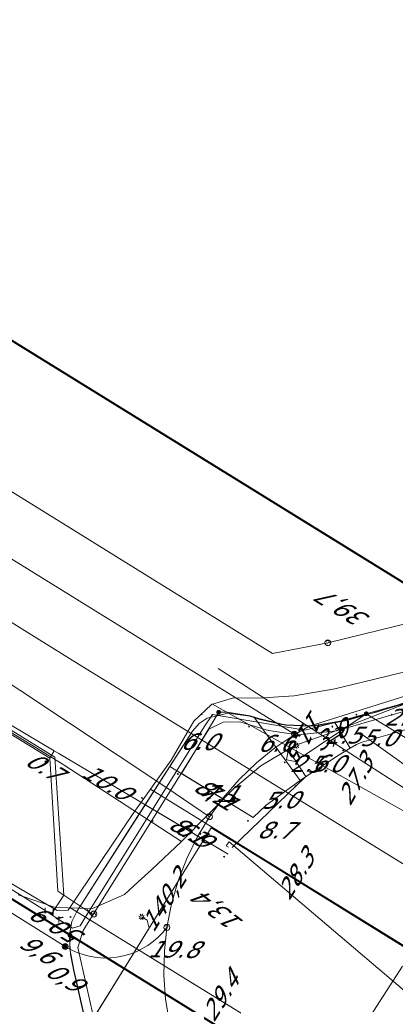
# Model space of a CAD drawing. Header units: metres. Extents: x 124576 to 133557, y 395865 to 402386.
# Tile 189 of 256: x 126901 to 126932, y 401527 to 401609. Entities that reach past the tile are written whole.
import ezdxf
from ezdxf.enums import TextEntityAlignment as Align

# ---------------------------------------------------------------- set-up
doc = ezdxf.new("R2010")
doc.units = ezdxf.units.M
doc.header["$MEASUREMENT"] = 0
for name, color, linetype, lineweight, true_color in [('LG_AanduidingEisVoorzorgsmaatregel', 7, 'Continuous', 40, 0xf7284a), ('LG_buisleidingGevaarlijkeInhoud_NV_Nederlandse_Gasunie_West', 7, 'Continuous', 13, 0xff9b00), ('LG_Datatransport_KPN_BV', 3, 'Continuous', 13, 0x00ff00), ('LG_Datatransport_Tele2_Nederland_BV', 3, 'Continuous', 13, 0x00ff00), ('LG_Gas_Hoge_Druk_Enexis_Netbeheer_BV', 7, 'Continuous', 13, 0xff9b00), ('LG_Gas_Hoge_Druk_P_Enexis_Netbeheer_BV', 7, 'Continuous', 13, 0xff9b00), ('LG_Gas_Lage_Druk_Enexis_Netbeheer_BV', 7, 'Continuous', 13, 0xffdc7d), ('LG_Laag_Spanning_Enexis_Netbeheer_BV', 7, 'Continuous', 13, 0x960000), ('LG_Midden_Spanning_Enexis_Netbeheer_BV', 7, 'Continuous', 13, 0xd20000), ('LG_Riool_Vrij_Verval_Gemeente_Tilburg_Ruimtelijke_Uitvoering', 7, 'Continuous', 13, 0xca00a0), ('LG_unet-4_Brabant_Water', 5, 'Continuous', 13, 0x0000ff)]:
    doc.layers.add(name, color=color, linetype=linetype, lineweight=lineweight, true_color=true_color)
for name, color, linetype, lineweight in [('LG_Datatransport_P_KPN_BV', 7, 'Continuous', 0), ('LG_Datatransport_P_Tele2_Nederland_BV', 7, 'Continuous', 0), ('LG_Laag_Spanning_P_Enexis_Netbeheer_BV', 7, 'Continuous', 0), ('LG_n00003_Spitters_Electrotechniek_BV', 7, 'Continuous', 13), ('LG_unet-4_P_Brabant_Water', 7, 'Continuous', 0), ('MV_Datatransport', 7, 'Continuous', 0), ('MV_Gas_Hoge_Druk', 7, 'Continuous', 0), ('MV_Gas_Hoge_Druk_pijl', 7, 'Continuous', 0), ('MV_Gas_Lage_Druk', 7, 'Continuous', 0), ('MV_Gas_Lage_Druk_lijn', 7, 'Continuous', 0), ('MV_Gas_Lage_Druk_pijl', 7, 'Continuous', 0), ('MV_Laag_Spanning', 7, 'Continuous', 0), ('MV_Laag_Spanning_lijn', 7, 'Continuous', 0), ('MV_Laag_Spanning_pijl', 7, 'Continuous', 0), ('MV_Midden_Spanning', 7, 'Continuous', 0), ('MV_Midden_Spanning_pijl', 7, 'Continuous', 0)]:
    doc.layers.add(name, color=color, linetype=linetype, lineweight=lineweight)
doc.styles.add('Klic_Annotatie', font='verdanai.ttf', dxfattribs={"oblique": 20, "height": 1.4})

# ---------------------------------------------------------------- blocks, each defined once
blk = doc.blocks.new('Mof')
at = {"layer": 'LG_Laag_Spanning_P_Enexis_Netbeheer_BV'}
h = blk.add_hatch(color=256, dxfattribs=at)
edge = h.paths.add_edge_path()
edge.add_arc((0, 0), 2, 0, 360)
blk = doc.blocks.new('Streetlight')
at = {"layer": 'LG_Laag_Spanning_P_Enexis_Netbeheer_BV'}
for p, q in [((-1.77, 1.77), (-1.06, 1.06)), ((0, 2.5), (0, 1.5)), ((1.77, 1.77), (1.06, 1.06)), ((-1.06, -1.06), (-1.77, -1.77)), ((0, -1.5), (0, -2.5)), ((1.06, -1.06), (1.77, -1.77))]:
    blk.add_line(p, q, dxfattribs=at)
at = {"layer": 'LG_Laag_Spanning_P_Enexis_Netbeheer_BV', "flags": 128}
for points in [[(-2.5, 0), (-1.5, 0)], [(1.5, 0), (2.5, 0)]]:
    blk.add_lwpolyline(points, dxfattribs=at)
at = {"layer": 'LG_Laag_Spanning_P_Enexis_Netbeheer_BV'}
blk.add_circle((0, 0), 1.5, dxfattribs=at)
blk = doc.blocks.new('Tstuk_1')
at = {"layer": 'LG_Gas_Hoge_Druk_P_Enexis_Netbeheer_BV'}
for p, q in [((-2.28, 1.77), (2.28, 1.77)), ((0, -1.77), (0, 1.77))]:
    blk.add_line(p, q, dxfattribs=at)
blk.add_circle((0, 0.73), 2.5, dxfattribs=at)
blk = doc.blocks.new('Afsluiter_1')
at = {"layer": 'LG_Gas_Hoge_Druk_P_Enexis_Netbeheer_BV'}
blk.add_line((0, -2.5), (0, 2.5), dxfattribs=at)
at = {"layer": 'LG_Gas_Hoge_Druk_P_Enexis_Netbeheer_BV', "extrusion": (0, 0, -1)}
blk.add_solid([(0.25, 2.5), (-0.25, 2.5), (0.25, -2.5), (-0.25, -2.5)], dxfattribs=at)
blk = doc.blocks.new('m_pijl')
at = {"layer": 'MV_Laag_Spanning_pijl'}
blk.add_hatch(color=7, dxfattribs=at).paths.add_polyline_path([(-1, -0.33), (-1, 0), (-1, 0.33), (0, 0)])
at = {"layer": 'MV_Laag_Spanning_pijl', "flags": 128}
blk.add_lwpolyline([(-1, 0), (-1, 0.33), (0, 0), (-1, -0.33), (-1, 0)], close=True, dxfattribs=at)
blk = doc.blocks.new('m_pijl_1')
at = {"layer": 'MV_Midden_Spanning_pijl'}
blk.add_hatch(color=7, dxfattribs=at).paths.add_polyline_path([(-1, -0.33), (-1, 0), (-1, 0.33), (0, 0)])
at = {"layer": 'MV_Midden_Spanning_pijl', "flags": 128}
blk.add_lwpolyline([(-1, 0), (-1, 0.33), (0, 0), (-1, -0.33), (-1, 0)], close=True, dxfattribs=at)
blk = doc.blocks.new('m_pijl_2')
at = {"layer": 'MV_Gas_Lage_Druk_pijl'}
blk.add_hatch(color=7, dxfattribs=at).paths.add_polyline_path([(-1, -0.33), (-1, 0), (-1, 0.33), (0, 0)])
at = {"layer": 'MV_Gas_Lage_Druk_pijl', "flags": 128}
blk.add_lwpolyline([(-1, 0), (-1, 0.33), (0, 0), (-1, -0.33), (-1, 0)], close=True, dxfattribs=at)
blk = doc.blocks.new('m_pijl_3')
at = {"layer": 'MV_Gas_Hoge_Druk_pijl'}
blk.add_hatch(color=7, dxfattribs=at).paths.add_polyline_path([(-1, -0.33), (-1, 0), (-1, 0.33), (0, 0)])
at = {"layer": 'MV_Gas_Hoge_Druk_pijl', "flags": 128}
blk.add_lwpolyline([(-1, 0), (-1, 0.33), (0, 0), (-1, -0.33), (-1, 0)], close=True, dxfattribs=at)
blk = doc.blocks.new('Afsluiter_2')
at = {"layer": 'LG_unet-4_P_Brabant_Water'}
blk.add_line((0, -2.5), (0, 2.5), dxfattribs=at)
blk.add_solid([(-0.25, 2.5), (0.25, 2.5), (-0.25, -2.5), (0.25, -2.5)], dxfattribs=at)
blk = doc.blocks.new('Onbekend_3')
at = {"layer": 'LG_Datatransport_P_KPN_BV'}
blk.add_hatch(color=256, dxfattribs=at).paths.add_polyline_path([(-0.25, -1.07, -0.262633), (0.23, 0.15), (0.59, 0.47, 0.379827), (0.7, 1.26), (0.69, 1.26, 0.228508), (-0.03, 1.53), (-0.03, 1.52, 0.459053), (-0.82, 0.79), (-1.29, 0.85, -0.414214), (-0.08, 2, -0.243799), (1.09, 1.52, -0.379827), (0.9, 0.11), (0.54, -0.2, 0.262633), (0.23, -1.08), (-0.17, -1.07)])
blk.add_circle((0, 0), 2.5, dxfattribs=at)
at = {"layer": 'LG_Datatransport_P_KPN_BV', "extrusion": (0, 0, -1)}
blk.add_solid([(0.34, -2.06), (-0.21, -2.06), (0.34, -1.51), (-0.21, -1.51)], dxfattribs=at)
blk = doc.blocks.new('Mof_2')
at = {"layer": 'LG_Datatransport_P_KPN_BV'}
h = blk.add_hatch(color=256, dxfattribs=at)
edge = h.paths.add_edge_path()
edge.add_arc((0, 0), 2, 0, 360)
blk = doc.blocks.new('Onbekend_4')
at = {"layer": 'LG_Datatransport_P_Tele2_Nederland_BV'}
blk.add_hatch(color=256, dxfattribs=at).paths.add_polyline_path([(-0.25, -1.07, -0.262633), (0.23, 0.15), (0.59, 0.47, 0.379827), (0.7, 1.26), (0.69, 1.26, 0.228508), (-0.03, 1.53), (-0.03, 1.52, 0.459053), (-0.82, 0.79), (-1.29, 0.85, -0.414214), (-0.08, 2, -0.243799), (1.09, 1.52, -0.379827), (0.9, 0.11), (0.54, -0.2, 0.262633), (0.23, -1.08), (-0.17, -1.07)])
blk.add_circle((0, 0), 2.5, dxfattribs=at)
blk.add_solid([(-0.34, -2.06), (0.21, -2.06), (-0.34, -1.51), (0.21, -1.51)], dxfattribs=at)

msp = doc.modelspace()

# ---------------------------------------------------------------- linework, layer by layer
at = {"layer": 'LG_AanduidingEisVoorzorgsmaatregel', "flags": 128}
msp.add_lwpolyline([(126983.112, 401491.107), (126971.875, 401491.107), (126660.452, 401683.711), (126660.452, 401730.471), (127001.429, 401519.735)], dxfattribs=at)
msp.add_lwpolyline([(126983.112, 401491.107), (126971.875, 401491.107), (126660.452, 401683.711), (126660.452, 401730.471), (127001.429, 401519.735)], dxfattribs=at)
at = {"layer": 'LG_buisleidingGevaarlijkeInhoud_NV_Nederlandse_Gasunie_West', "flags": 128}
msp.add_lwpolyline([(126990.574, 401502.769), (126974.086, 401512.974), (126960.502, 401521.506), (126905.998, 401555.031), (126851.601, 401588.852), (126824.421, 401605.657), (126797.138, 401622.387), (126753.573, 401649.35), (126746.014, 401653.907), (126702.156, 401681.407), (126674.94, 401698.349), (126646.849, 401715.635), (126635.828, 401722.299), (126633.133, 401723.854)], dxfattribs=at)
at = {"layer": 'LG_Datatransport_KPN_BV', "flags": 128}
for points in [[(126923.849, 401549.312), (126820.187, 401613.481), (126799.865, 401626.071)], [(126797.639, 401619.565), (126810.1, 401611.693), (126818.319, 401606.501), (126837.475, 401594.4), (126853.014, 401584.584), (126870.184, 401573.297), (126892.603, 401558.426), (126913.145, 401544.801), (126916.716, 401542.383)], [(126904.601, 401531.497), (126860.736, 401558.886), (126823.582, 401582.069), (126791.062, 401602.257), (126785.278, 401605.833), (126779.792, 401597.234)], [(126937.452, 401554.214), (126935.626, 401553.391), (126933.743, 401552.711), (126925.096, 401549.983), (126923.878, 401549.288)], [(126923.878, 401549.288), (126922.215, 401548.168), (126920.656, 401546.908), (126919.212, 401545.516), (126917.896, 401544.004), (126916.716, 401542.383)], [(126916.716, 401542.383), (126915.682, 401540.665), (126914.802, 401538.864), (126914.081, 401536.993), (126913.527, 401535.066), (126913.142, 401533.098)], [(126913.142, 401533.098), (126912.79, 401532.667), (126912.402, 401532.269), (126911.98, 401531.905), (126911.529, 401531.58), (126911.051, 401531.294), (126910.55, 401531.051), (126910.03, 401530.853), (126909.495, 401530.7), (126908.948, 401530.594), (126908.395, 401530.536), (126907.838, 401530.526), (126907.283, 401530.564), (126906.733, 401530.65), (126906.193, 401530.783), (126905.666, 401530.963), (126905.157, 401531.187), (126904.669, 401531.455), (126904.601, 401531.497)], [(126913.142, 401533.098), (126912.93, 401531.093), (126912.894, 401529.077), (126913.035, 401527.066), (126913.352, 401525.075)]]:
    msp.add_lwpolyline(points, dxfattribs=at)
at = {"layer": 'LG_Datatransport_Tele2_Nederland_BV', "flags": 128}
for points in [[(126827.937, 401660.575), (126827.317, 401659.791), (126804.158, 401629.19), (126922.013, 401556.07), (126926.654, 401556.982)], [(127009, 401659.631), (126989.453, 401630.818), (126971.108, 401602.108), (126971.146, 401598.728), (126960.837, 401584.327), (126950.118, 401566.856), (126948.143, 401563.637), (126946.53, 401561.838), (126926.654, 401556.982)]]:
    msp.add_lwpolyline(points, dxfattribs=at)
at = {"layer": 'LG_Gas_Hoge_Druk_Enexis_Netbeheer_BV'}
msp.add_line((126906.941, 401534.188), (126906.601, 401534.399), dxfattribs=at)
at = {"layer": 'LG_Gas_Hoge_Druk_Enexis_Netbeheer_BV', "flags": 128}
for points in [[(127009, 401659.27), (127004.533, 401653.022), (126994.985, 401638.625), (126982.813, 401620.076), (126972.087, 401603.19), (126962.244, 401587.144), (126955.528, 401575.819), (126949.019, 401564.544), (126946.932, 401561.407), (126944.588, 401558.757), (126939.713, 401554.188), (126938.903, 401553.66), (126938.874, 401553.641), (126937.678, 401552.862), (126935.361, 401551.896), (126927.385, 401549.587), (126924.139, 401549.247), (126921.676, 401549.613), (126919.278, 401550.344), (126917.872, 401550.322), (126916.832, 401549.818), (126916.654, 401549.734), (126906.941, 401534.188)], [(126906.601, 401534.399), (126906.583, 401534.411), (126906.087, 401534.739), (126903.99, 401536.123), (126903.316, 401547.298), (126875.471, 401564.395), (126853.835, 401577.69), (126838.673, 401587.112), (126837.764, 401587.696)], [(126906.098, 401532.838), (126906.941, 401534.188), (126916.654, 401549.734)], [(126906.941, 401534.188), (126906.098, 401532.838), (126905.676, 401531.399), (126907.676, 401522.464), (126909.545, 401514.736), (126910.493, 401512.275), (126911.98, 401510.917), (126915.634, 401508.55), (126944.429, 401490.911), (126954.123, 401484.896), (126966.005, 401504.226), (126984.323, 401493)]]:
    msp.add_lwpolyline(points, dxfattribs=at)
at = {"layer": 'LG_Gas_Lage_Druk_Enexis_Netbeheer_BV', "flags": 128}
msp.add_lwpolyline([(126785.617, 401607.446), (126786.663, 401606.798), (126808.292, 401593.401), (126837.942, 401575.049), (126868.313, 401556.371), (126897.79, 401538.095), (126903.917, 401534.525), (126904.862, 401534.555), (126905.743, 401535.89), (126910.356, 401542.727), (126913.508, 401547.127), (126915.401, 401550.413), (126916.881, 401551.81), (126918.735, 401552.351), (126920.788, 401552.324), (126923.816, 401552.543), (126927.251, 401553.13), (126930.502, 401553.889), (126933.008, 401554.507), (126934.312, 401555.248)], dxfattribs=at)
at = {"layer": 'LG_Laag_Spanning_Enexis_Netbeheer_BV'}
msp.add_line((126923.387, 401547.933), (126923.998, 401548.342), dxfattribs=at)
at = {"layer": 'LG_Laag_Spanning_Enexis_Netbeheer_BV', "flags": 128}
for points in [[(126917.489, 401551.15), (126918.193, 401551.156), (126920.143, 401550.853), (126920.87, 401550.615), (126922.807, 401550.141), (126923.16, 401550.083), (126925.143, 401550.009), (126925.711, 401550.059), (126927.671, 401550.414), (126929.877, 401551.025), (126934.168, 401552.213), (126936.065, 401552.841), (126936.453, 401552.991), (126938.15, 401553.996), (126943.476, 401558.489), (126944.184, 401559.135), (126944.892, 401559.892), (126945.797, 401560.945), (126946.929, 401562.58), (126948.11, 401564.744)], [(126917.489, 401551.15), (126918.193, 401551.156), (126920.143, 401550.853), (126920.87, 401550.615), (126922.807, 401550.141), (126923.16, 401550.083), (126925.143, 401550.009), (126925.711, 401550.059), (126927.671, 401550.414), (126929.877, 401551.025), (126934.168, 401552.213)], [(126929.877, 401551.025), (126923.903, 401547.027), (126923.21, 401547.164), (126923.187, 401547.197), (126923.325, 401547.891), (126923.387, 401547.933)], [(126906.444, 401524.622), (126911.648, 401533.031), (126911.48, 401533.709), (126911.018, 401533.979)], [(126905.016, 401532.418), (126905.003, 401531.31), (126905.331, 401529.528), (126906.444, 401524.622), (126908.605, 401515.102), (126908.983, 401513.748), (126909.18, 401513.191), (126909.294, 401512.889), (126910.392, 401511.286), (126910.744, 401510.97), (126912.313, 401509.737), (126914.572, 401508.191), (126914.974, 401507.92), (126915.404, 401507.637), (126916.25, 401507.105), (126924.659, 401501.97), (126939.868, 401492.682), (126940.739, 401492.151), (126941.576, 401491.643), (126948.535, 401487.428), (126949.391, 401486.911)], [(126905.016, 401532.418), (126905.003, 401531.31), (126905.331, 401529.528), (126906.444, 401524.622), (126908.605, 401515.102), (126908.983, 401513.748), (126909.18, 401513.191), (126909.294, 401512.889), (126910.392, 401511.286), (126910.744, 401510.97), (126912.313, 401509.737), (126914.572, 401508.191), (126914.974, 401507.92), (126915.404, 401507.637)]]:
    msp.add_lwpolyline(points, dxfattribs=at)
at = {"layer": 'LG_Midden_Spanning_Enexis_Netbeheer_BV', "flags": 128}
for points in [[(126915.838, 401550.208), (126916.533, 401550.666), (126918.158, 401551.058), (126918.253, 401551.061), (126920.106, 401550.81), (126920.861, 401550.581), (126922.804, 401550.126), (126923.159, 401550.067), (126925.141, 401549.991), (126926.295, 401550.093), (126928.251, 401550.462), (126934.173, 401552.198), (126936.067, 401552.835), (126936.461, 401552.985), (126938.247, 401553.865), (126938.571, 401554.065), (126940.151, 401555.275), (126943.517, 401558.444), (126944.896, 401559.889), (126945.8, 401560.943), (126946.932, 401562.578), (126949.012, 401566.364)], [(126906.987, 401522.119), (126905.332, 401529.422), (126905.051, 401530.82), (126904.963, 401532.233), (126904.98, 401532.601), (126905.158, 401533.582), (126905.569, 401534.441), (126915.298, 401549.575), (126915.838, 401550.208), (126916.533, 401550.666), (126918.158, 401551.058), (126918.253, 401551.061), (126920.106, 401550.81), (126920.861, 401550.581), (126922.804, 401550.126), (126923.159, 401550.067), (126925.141, 401549.991), (126926.295, 401550.093), (126928.251, 401550.462), (126934.173, 401552.198)], [(126915.838, 401550.208), (126915.298, 401549.575), (126910.434, 401542.008), (126905.569, 401534.441), (126905.158, 401533.582)], [(126915.838, 401550.208), (126915.298, 401549.575), (126910.434, 401542.008), (126905.569, 401534.441), (126905.158, 401533.582)], [(126905.158, 401533.582), (126905.569, 401534.441), (126915.298, 401549.575), (126915.838, 401550.208)], [(126915.469, 401507.698), (126913.894, 401508.724), (126912.318, 401509.75), (126910.738, 401510.966), (126910.38, 401511.29), (126909.277, 401512.894), (126909.162, 401513.189), (126908.579, 401515.096), (126906.987, 401522.119), (126905.332, 401529.422), (126905.051, 401530.82), (126904.963, 401532.233), (126904.98, 401532.601), (126905.158, 401533.582)]]:
    msp.add_lwpolyline(points, dxfattribs=at)
at = {"layer": 'LG_n00003_Spitters_Electrotechniek_BV'}
for p, q in [((126904.343, 401546.82), (126881.039, 401561.125)), ((126936.086, 401553.011), (126929.334, 401550.377)), ((126936.086, 401553.011), (126929.334, 401550.377)), ((126929.334, 401550.377), (126936.086, 401553.011)), ((126929.334, 401550.377), (126936.086, 401553.011)), ((126929.334, 401550.377), (126926.741, 401549.359)), ((126929.334, 401550.377), (126926.741, 401549.359)), ((126926.741, 401549.359), (126929.334, 401550.377)), ((126926.741, 401549.359), (126929.334, 401550.377)), ((126926.741, 401549.359), (126923.884, 401548.357)), ((126926.741, 401549.359), (126923.884, 401548.357)), ((126923.884, 401548.357), (126926.741, 401549.359)), ((126923.884, 401548.357), (126926.741, 401549.359)), ((126923.884, 401548.357), (126921.022, 401546.663)), ((126923.884, 401548.357), (126921.022, 401546.663)), ((126921.022, 401546.663), (126923.884, 401548.357)), ((126921.022, 401546.663), (126923.884, 401548.357)), ((126904.522, 401546.699), (126904.343, 401546.82)), ((126914.358, 401540.316), (126904.522, 401546.699)), ((126921.022, 401546.663), (126918.745, 401544.723)), ((126921.022, 401546.663), (126918.745, 401544.723)), ((126918.745, 401544.723), (126921.022, 401546.663)), ((126918.745, 401544.723), (126921.022, 401546.663)), ((126918.745, 401544.723), (126914.358, 401540.316)), ((126918.745, 401544.723), (126914.358, 401540.316)), ((126914.358, 401540.316), (126918.745, 401544.723)), ((126914.358, 401540.316), (126918.745, 401544.723)), ((126914.358, 401540.316), (126911.876, 401537.963)), ((126911.876, 401537.963), (126914.358, 401540.316)), ((126911.876, 401537.963), (126914.358, 401540.316)), ((126911.876, 401537.963), (126910.725, 401536.913)), ((126910.725, 401536.913), (126911.876, 401537.963)), ((126910.725, 401536.913), (126911.876, 401537.963)), ((126910.725, 401536.913), (126909.574, 401535.863)), ((126903.791, 401534.767), (126900.651, 401535.816)), ((126909.574, 401535.863), (126906.884, 401534.68)), ((126906.884, 401534.68), (126903.791, 401534.767))]:
    msp.add_line(p, q, dxfattribs=at)
at = {"layer": 'LG_Riool_Vrij_Verval_Gemeente_Tilburg_Ruimtelijke_Uitvoering'}
for p, q in [((126942.56, 401538.67), (126917.44, 401554.81)), ((126932.93, 401529.84), (126915.38, 401502.65))]:
    msp.add_line(p, q, dxfattribs=at)
at = {"layer": 'LG_Riool_Vrij_Verval_Gemeente_Tilburg_Ruimtelijke_Uitvoering', "flags": 128}
for points in [[(126955.935, 401533.227), (126956.191, 401533.226), (126956.183, 401533.847), (126955.523, 401533.849), (126941.672, 401540.605), (126929.543, 401549.28), (126929.37, 401549.082), (126929.446, 401548.999)], [(126918.315, 401539.816), (126918.124, 401539.935), (126918.382, 401540.265), (126933.651, 401527.297)]]:
    msp.add_lwpolyline(points, dxfattribs=at)
at = {"layer": 'LG_unet-4_Brabant_Water'}
for p, q in [((126903.17, 401534.34), (126902.91, 401534.5)), ((126903.42, 401534.18), (126903.58, 401534.43)), ((126903.42, 401534.18), (126903.17, 401534.34))]:
    msp.add_line(p, q, dxfattribs=at)
at = {"layer": 'LG_unet-4_Brabant_Water', "flags": 128}
for points in [[(126902.91, 401534.5), (126873.23, 401553.08), (126834.42, 401577.05), (126785.69, 401607.17)], [(126903.58, 401534.43), (126904.48, 401535.81), (126903.73, 401547.38), (126837.77, 401588.15), (126837.67, 401589.08), (126849.57, 401606.47), (126849.5, 401607.18), (126849.36, 401607.36), (126848.97, 401607.6)], [(126906.29, 401533.93), (126916.27, 401549.94), (126916.96, 401550.97), (126924.72, 401549.65), (126930.83, 401551.19), (126938.02, 401553.63), (126946.9, 401562.15), (126947.69, 401563.49), (126948.51, 401564.85), (126958.54, 401582.19)], [(126903.42, 401534.18), (126903.89, 401533.88), (126904.08, 401533.76)], [(126906.29, 401533.93), (126905.85, 401533.23), (126905.22, 401533.04), (126904.08, 401533.76)]]:
    msp.add_lwpolyline(points, dxfattribs=at)
at = {"layer": 'MV_Gas_Hoge_Druk_pijl'}
for p, q in [((126880.417, 401561.734), (126903.681, 401547.916)), ((126903.316, 401547.298), (126903.681, 401547.916)), ((126914.34, 401546.029), (126920.394, 401542.33)), ((126912.314, 401542.788), (126918.284, 401539.242))]:
    msp.add_line(p, q, dxfattribs=at)
at = {"layer": 'MV_Gas_Hoge_Druk_pijl', "flags": 128}
msp.add_lwpolyline([(126903.681, 401547.916), (126904.062, 401547.689), (126912.314, 401542.788)], dxfattribs=at)
at = {"layer": 'MV_Gas_Lage_Druk_lijn'}
msp.add_line((126905.001, 401534.779), (126904.862, 401534.555), dxfattribs=at)
at = {"layer": 'MV_Gas_Lage_Druk_pijl'}
for p, q in [((126940.76, 401538.541), (126916.915, 401551.87)), ((126935.88, 401529.812), (126911.766, 401544.695)), ((126930.023, 401519.338), (126905.001, 401534.779))]:
    msp.add_line(p, q, dxfattribs=at)
at = {"layer": 'MV_Laag_Spanning_lijn'}
for p in [(126916.864, 401541.459), (126935.69, 401529.808)]:
    msp.add_line(p, (126921.281, 401538.725), dxfattribs=at)
at = {"layer": 'MV_Laag_Spanning_pijl'}
for p, q in [((126914.355, 401546.02), (126917.489, 401551.15)), ((126942.822, 401543.07), (126929.877, 401551.025)), ((126924.319, 401545.414), (126920.442, 401550.755)), ((126928.517, 401548.127), (126927.232, 401550.297)), ((126924.815, 401545.76), (126923.387, 401547.933)), ((126920.394, 401542.33), (126914.355, 401546.02)), ((126918.611, 401539.804), (126924.815, 401545.76)), ((126906.444, 401524.623), (126916.864, 401541.459))]:
    msp.add_line(p, q, dxfattribs=at)
at = {"layer": 'MV_Laag_Spanning_pijl', "flags": 128}
for points in [[(126928.517, 401548.127), (126929.065, 401548.452), (126929.524, 401548.634), (126931.685, 401549.245), (126933.24, 401549.71)], [(126924.319, 401545.414), (126924.605, 401545.622), (126927.514, 401547.534), (126928.517, 401548.127)], [(126920.394, 401542.33), (126921.475, 401543.35), (126924.319, 401545.414)]]:
    msp.add_lwpolyline(points, dxfattribs=at)
at = {"layer": 'MV_Midden_Spanning_pijl'}
for p, q in [((126913.391, 401546.609), (126920.394, 401542.33)), ((126911.316, 401543.381), (126918.284, 401539.242))]:
    msp.add_line(p, q, dxfattribs=at)

# ---------------------------------------------------------------- block references
at = {"layer": 'LG_Datatransport_P_KPN_BV', "xscale": 0.1, "yscale": 0.1, "zscale": 0.1}
for name, p in [('Onbekend_3', (126923.849, 401549.312)), ('Onbekend_3', (126923.878, 401549.288)), ('Onbekend_3', (126923.878, 401549.288)), ('Onbekend_3', (126916.716, 401542.383)), ('Onbekend_3', (126916.716, 401542.383)), ('Onbekend_3', (126916.716, 401542.383)), ('Onbekend_3', (126913.142, 401533.098)), ('Onbekend_3', (126913.142, 401533.098)), ('Onbekend_3', (126913.142, 401533.098)), ('Onbekend_3', (126904.601, 401531.497)), ('Onbekend_3', (126904.601, 401531.497)), ('Mof_2', (126904.601, 401531.497))]:
    msp.add_blockref(name, p, dxfattribs=at)
at = {"layer": 'LG_Datatransport_P_Tele2_Nederland_BV', "xscale": 0.1, "yscale": 0.1, "zscale": 0.1}
msp.add_blockref('Onbekend_4', (126926.654, 401556.982), dxfattribs=at)
at = {"layer": 'LG_Gas_Hoge_Druk_P_Enexis_Netbeheer_BV'}
for name, p, xscale, yscale, zscale, rotation in [('Afsluiter_1', (126906.601, 401534.399), 0.1, 0.1, 0.1, 34), ('Tstuk_1', (126906.941, 401534.188), 0.09999999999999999, 0.09999999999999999, 0.09999999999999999, 302)]:
    msp.add_blockref(name, p, dxfattribs=dict(at, xscale=xscale, yscale=yscale, zscale=zscale, rotation=rotation))
at = {"layer": 'LG_Laag_Spanning_P_Enexis_Netbeheer_BV', "xscale": 0.1, "yscale": 0.1, "zscale": 0.1}
for p in [(126917.489, 401551.15), (126929.877, 401551.025), (126923.387, 401547.933)]:
    msp.add_blockref('Mof', p, dxfattribs=at)
for name, p, rotation in [('Streetlight', (126923.998, 401548.342), 326), ('Streetlight', (126911.018, 401533.979), 210), ('Mof', (126905.016, 401532.418), 359)]:
    msp.add_blockref(name, p, dxfattribs=dict(at, rotation=rotation))
at = {"layer": 'LG_unet-4_P_Brabant_Water', "xscale": 0.1, "yscale": 0.1, "zscale": 0.1}
for p in [(126902.91, 401534.5), (126903.58, 401534.43), (126904.08, 401533.76)]:
    msp.add_blockref('Afsluiter_2', p, dxfattribs=at)
at = {"layer": 'MV_Gas_Hoge_Druk_pijl', "xscale": 0.1, "yscale": 0.1, "zscale": 0.1}
for p, rotation in [((126903, 401547), 329.9999999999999), ((126903, 401547), 59), ((126912, 401542), 329.9999999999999), ((126920, 401542), 329), ((126918, 401539), 329.9999999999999)]:
    msp.add_blockref('m_pijl_3', p, dxfattribs=dict(at, rotation=rotation))
at = {"layer": 'MV_Gas_Lage_Druk_pijl', "xscale": 0.1, "yscale": 0.1, "zscale": 0.1}
for p, rotation in [((126916, 401551), 150), ((126911, 401544), 148), ((126905, 401534), 148)]:
    msp.add_blockref('m_pijl_2', p, dxfattribs=dict(at, rotation=rotation))
at = {"layer": 'MV_Laag_Spanning_pijl'}
for p, xscale, yscale, zscale, rotation in [((126917, 401551), 0.09999999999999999, 0.09999999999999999, 0.09999999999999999, 58), ((126929, 401551), 0.1, 0.1, 0.1, 148), ((126932, 401551), 0.1, 0.1, 0.1, 108), ((126920, 401550), 0.1, 0.1, 0.1, 125), ((126927, 401550), 0.09999999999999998, 0.09999999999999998, 0.09999999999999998, 120), ((126928, 401548), 0.1, 0.1, 0.1, 30), ((126923, 401547), 0.1, 0.1, 0.1, 123), ((126914, 401546), 0.1, 0.1, 0.1, 148), ((126924, 401545), 0.1, 0.1, 0.1, 34.99999999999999), ((126924, 401545), 0.1, 0.1, 0.1, 43), ((126916, 401541), 0.09999999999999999, 0.09999999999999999, 0.09999999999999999, 58)]:
    msp.add_blockref('m_pijl', p, dxfattribs=dict(at, xscale=xscale, yscale=yscale, zscale=zscale, rotation=rotation))
at = {"layer": 'MV_Midden_Spanning_pijl', "xscale": 0.1, "yscale": 0.1, "zscale": 0.1}
for p, rotation in [((126920, 401542), 329), ((126918, 401539), 329.9999999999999)]:
    msp.add_blockref('m_pijl_1', p, dxfattribs=dict(at, rotation=rotation))

# ---------------------------------------------------------------- texts
at = {"layer": 'MV_Datatransport', "style": 'Klic_Annotatie', "oblique": 20}
for s, rotation, p in [('39,7', 148, (126928.167, 401559.651)), ('11,5', 238.6, (126924.822, 401549.386)), ('3,0', 30.5, (126926.842, 401549.167)), ('140,2', 58, (126912.851, 401535.246)), ('13,4', 142.2, (126917.621, 401534.286)), ('50,9', 148, (126904.278, 401532.982)), ('9,6', 327, (126902.248, 401531.302)), ('0,9', 328, (126904.45, 401528.971))]:
    msp.add_text(s, height=1.4, rotation=rotation, dxfattribs=at).set_placement(p, align=Align.MIDDLE_CENTER)
at = {"layer": 'MV_Gas_Hoge_Druk', "style": 'Klic_Annotatie', "oblique": 20}
for s, p in [('0.7', (126902.757, 401546.644)), ('10.0', (126907.997, 401545.352)), ('7.1', (126917.367, 401544.18)), ('6.9', (126915.299, 401541.015))]:
    msp.add_text(s, height=1.4, rotation=329, dxfattribs=at).set_placement(p, align=Align.MIDDLE_CENTER)
at = {"layer": 'MV_Gas_Lage_Druk', "style": 'Klic_Annotatie', "oblique": 20}
for s, rotation, p in [('27.3', 61, (126928.935, 401545.38)), ('28.3', 58, (126923.928, 401537.424)), ('29.4', 58, (126917.617, 401527.229))]:
    msp.add_text(s, height=1.4, rotation=rotation, dxfattribs=at).set_placement(p, align=Align.MIDDLE_CENTER)
at = {"layer": 'MV_Laag_Spanning', "style": 'Klic_Annotatie', "oblique": 20}
for s, p in [('2.2', (126932.904, 401550.739)), ('5.0', (126930.841, 401549.006))]:
    msp.add_text(s, height=1.4, dxfattribs=at).set_placement(p, align=Align.MIDDLE_CENTER)
for s, rotation, p in [('6.0', 359, (126915.751, 401548.689)), ('6.6', 1, (126922.228, 401548.552)), ('2.5', 1, (126927.875, 401549.212)), ('2.6', 1, (126924.941, 401546.86)), ('5.0', 1, (126926.399, 401546.801)), ('7.1', 359, (126917.479, 401544.346)), ('5.0', 1, (126922.581, 401543.777)), ('8.7', 359, (126922.188, 401541.261)), ('19.8', 359, (126913.619, 401531.257))]:
    msp.add_text(s, height=1.4, rotation=rotation, dxfattribs=at).set_placement(p, align=Align.MIDDLE_CENTER)
at = {"layer": 'MV_Midden_Spanning', "style": 'Klic_Annotatie', "oblique": 20}
for s, p in [('8.2', (126916.893, 401544.47)), ('8.1', (126914.8, 401541.312))]:
    msp.add_text(s, height=1.4, rotation=329, dxfattribs=at).set_placement(p, align=Align.MIDDLE_CENTER)

doc.saveas('drawing.dxf')
